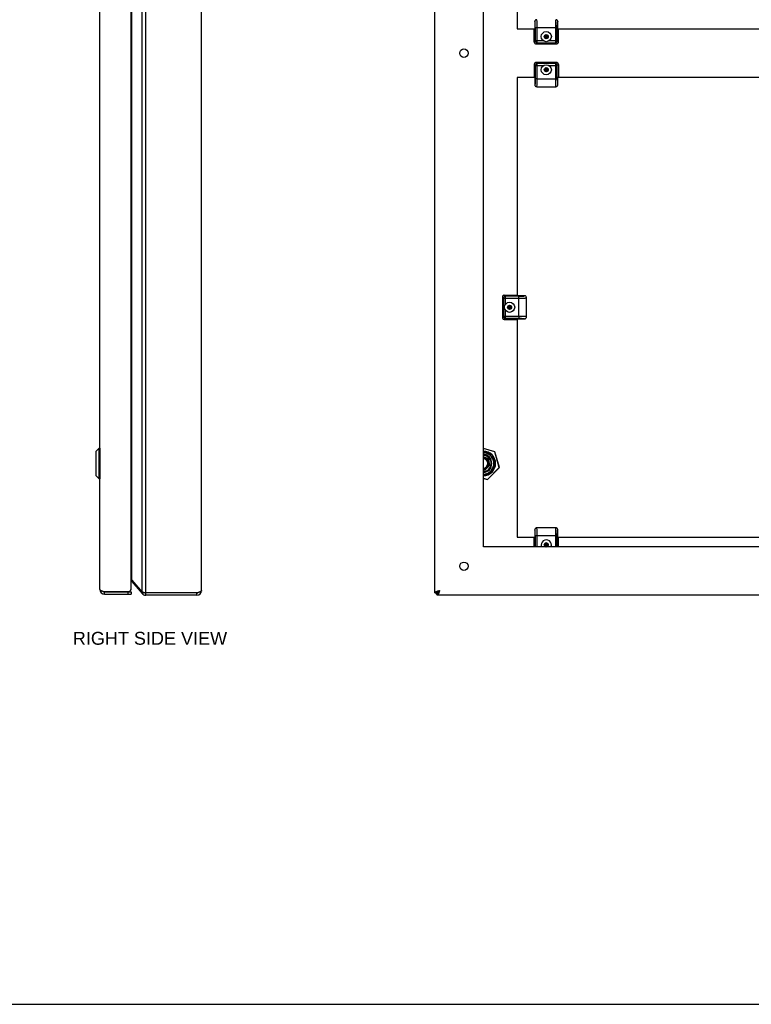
# Model space of a CAD drawing. Header units: inches. Extents: x 0 to 75.6, y 0 to 48.9.
# Tile 10 of 15: x 37.8 to 56.7, y 0 to 25.4. Entities that reach past the tile are written whole.
import ezdxf

# ---------------------------------------------------------------- set-up
doc = ezdxf.new("R2010")
doc.units = ezdxf.units.IN
doc.header["$LTSCALE"] = 4.155556
doc.header["$MEASUREMENT"] = 0
doc.layers.get('0').update_dxf_attribs({"linetype": 'CONTINUOUS'})
for name, color, linetype in [('02___PRT_ALL_AXES', 7, 'CONTINUOUS'), ('06___PRT_ALL_SURFS', 7, 'CONTINUOUS'), ('DIMENSIONS', 7, 'CONTINUOUS')]:
    doc.layers.add(name, color=color, linetype=linetype)
doc.styles.get("Standard").update_dxf_attribs({"font": 'arial.ttf'})

msp = doc.modelspace()

# ---------------------------------------------------------------- linework, layer by layer
at = {"color": 3, "linetype": 'Continuous'}
for p, q in [((39.8488, 10.7131), (39.8488, 38.4131)), ((40.9384, 10.6446), (40.9384, 38.4817)), ((41.0303, 10.6231), (41.0303, 38.5031)), ((42.4744, 10.6831), (42.4744, 38.4431)), ((48.4984, 10.6231), (48.4984, 38.5031)), ((40.6588, 10.7431), (40.6588, 38.3831)), ((40.6754, 10.9579), (40.6754, 38.1683)), ((50.6239, 30.8271), (50.6239, 25.1881)), ((50.6239, 25.1881), (51.0754, 25.1881)), ((51.6724, 25.1881), (59.5129, 25.1881)), ((50.6239, 23.9381), (50.6239, 18.2991)), ((51.0754, 23.9381), (50.6239, 23.9381)), ((59.5129, 23.9381), (51.6724, 23.9381)), ((50.6239, 17.7021), (50.6239, 12.0631)), ((50.6239, 12.0631), (51.0754, 12.0631)), ((51.6724, 12.0631), (59.5129, 12.0631)), ((40.6754, 10.9579), (40.9384, 10.6446)), ((40.6754, 10.9193), (40.9384, 10.606)), ((39.9532, 10.6581), (40.5984, 10.6581)), ((39.9688, 10.5931), (40.6588, 10.5931)), ((41.0154, 10.6262), (41.0068, 10.628)), ((41.0303, 10.6231), (41.0154, 10.6262)), ((42.3544, 10.6231), (41.0303, 10.6231)), ((42.3544, 10.5631), (41.0303, 10.5631)), ((48.5584, 10.5931), (48.5289, 10.5931)), ((70.4384, 10.5631), (48.5584, 10.5631))]:
    msp.add_line(p, q, dxfattribs=at)
at = {"color": 7, "linetype": 'Continuous'}
for p, q in [((51.0714, 25.1881), (51.0651, 25.1818)), ((51.0754, 25.3769), (51.0754, 25.1921)), ((51.0903, 25.2281), (51.0903, 24.8817)), ((51.0903, 25.2281), (51.6078, 25.2281)), ((51.127, 25.4281), (51.127, 25.4281)), ((51.1401, 24.8319), (51.1401, 25.2281)), ((51.6078, 25.2281), (51.6078, 24.8319)), ((51.6078, 25.2281), (51.6416, 25.2281)), ((51.6209, 25.4281), (51.6209, 25.4281)), ((51.6416, 25.2281), (51.6576, 25.2281)), ((51.6576, 25.2322), (51.6577, 25.238)), ((51.6576, 24.8817), (51.6576, 25.2322)), ((51.6577, 25.2475), (51.6578, 25.2526)), ((51.6577, 25.2426), (51.6577, 25.2475)), ((51.6577, 25.238), (51.6577, 25.2426)), ((51.6578, 25.2526), (51.6579, 25.2579)), ((51.6579, 25.2579), (51.658, 25.2644)), ((51.658, 25.2644), (51.6581, 25.2687)), ((51.6581, 25.2687), (51.6583, 25.2744)), ((51.6583, 25.2744), (51.6584, 25.2792)), ((51.6584, 25.2792), (51.6586, 25.2845)), ((51.6586, 25.2845), (51.6588, 25.2889)), ((51.6592, 25.3002), (51.6595, 25.3053)), ((51.6592, 25.3002), (51.6592, 25.3002)), ((51.6595, 25.3053), (51.6597, 25.3092)), ((51.6597, 25.3092), (51.6599, 25.3132)), ((51.6599, 25.3132), (51.6602, 25.3166)), ((51.6602, 25.3166), (51.6604, 25.3199)), ((51.6604, 25.3199), (51.6606, 25.3237)), ((51.6606, 25.3237), (51.6609, 25.3273)), ((51.6609, 25.3273), (51.6612, 25.3308)), ((51.6612, 25.3308), (51.6615, 25.3343)), ((51.6615, 25.3343), (51.6618, 25.3376)), ((51.6618, 25.3376), (51.662, 25.3397)), ((51.6724, 25.1921), (51.6724, 25.3769)), ((51.6828, 25.1818), (51.6764, 25.1881)), ((51.0614, 24.8529), (51.0614, 25.136)), ((51.3739, 25.039), (51.332, 25.0148)), ((51.332, 25.0148), (51.332, 24.9664)), ((51.332, 24.9664), (51.4159, 25.0148)), ((51.332, 25.0148), (51.4159, 24.9664)), ((51.332, 24.9664), (51.3739, 24.9422)), ((51.3739, 25.0363), (51.3344, 25.0135)), ((51.3344, 25.0135), (51.3344, 24.9678)), ((51.3344, 24.9678), (51.3739, 24.945)), ((51.3739, 24.9422), (51.3739, 25.039)), ((51.4159, 25.0148), (51.3739, 25.039)), ((51.4135, 25.0135), (51.3739, 25.0363)), ((51.3739, 24.945), (51.4135, 24.9678)), ((51.3739, 24.9422), (51.4159, 24.9664)), ((51.4135, 24.9678), (51.4135, 25.0135)), ((51.4159, 24.9664), (51.4159, 25.0148)), ((51.6864, 24.8529), (51.6864, 25.136)), ((51.0614, 24.8529), (51.0903, 24.8817)), ((51.3011, 24.8817), (51.0903, 24.8817)), ((51.1401, 24.8319), (51.1113, 24.8031)), ((51.1113, 24.8031), (51.6366, 24.8031)), ((51.1401, 24.8319), (51.6078, 24.8319)), ((51.6576, 24.8817), (51.4468, 24.8817)), ((51.6366, 24.8031), (51.6078, 24.8319)), ((51.6576, 24.8817), (51.6864, 24.8529)), ((51.0614, 24.2733), (51.0614, 23.9903)), ((51.0903, 24.2445), (51.0614, 24.2733)), ((51.0903, 24.2445), (51.0903, 23.8941)), ((51.0903, 24.2445), (51.3011, 24.2445)), ((51.1113, 24.3231), (51.1401, 24.2943)), ((51.6366, 24.3231), (51.1113, 24.3231)), ((51.1401, 23.8981), (51.1401, 24.2943)), ((51.6078, 24.2943), (51.1401, 24.2943)), ((51.3739, 24.184), (51.332, 24.1598)), ((51.332, 24.1598), (51.332, 24.1114)), ((51.332, 24.1114), (51.4159, 24.1598)), ((51.332, 24.1598), (51.4159, 24.1114)), ((51.3739, 24.1813), (51.3344, 24.1585)), ((51.3344, 24.1585), (51.3344, 24.1128)), ((51.3739, 24.0872), (51.3739, 24.184)), ((51.4159, 24.1598), (51.3739, 24.184)), ((51.4135, 24.1585), (51.3739, 24.1813)), ((51.4135, 24.1128), (51.4135, 24.1585)), ((51.4159, 24.1114), (51.4159, 24.1598)), ((51.4468, 24.2445), (51.6576, 24.2445)), ((51.6078, 24.2943), (51.6366, 24.3231)), ((51.6078, 24.2943), (51.6078, 23.8981)), ((51.6864, 24.2733), (51.6576, 24.2445)), ((51.6576, 23.8981), (51.6576, 24.2445)), ((51.6864, 24.2733), (51.6864, 23.9903)), ((51.0651, 23.9444), (51.0714, 23.9381)), ((51.0754, 23.9341), (51.0754, 23.7494)), ((51.332, 24.1114), (51.3739, 24.0872)), ((51.3344, 24.1128), (51.3739, 24.09)), ((51.3739, 24.09), (51.4135, 24.1128)), ((51.3739, 24.0872), (51.4159, 24.1114)), ((51.6724, 23.7494), (51.6724, 23.9341)), ((51.6764, 23.9381), (51.6828, 23.9444)), ((51.0861, 23.7886), (51.0859, 23.7866)), ((51.0864, 23.792), (51.0861, 23.7886)), ((51.0867, 23.7954), (51.0864, 23.792)), ((51.087, 23.7989), (51.0867, 23.7954)), ((51.0873, 23.8026), (51.087, 23.7989)), ((51.0875, 23.8063), (51.0873, 23.8026)), ((51.0877, 23.8096), (51.0875, 23.8063)), ((51.0879, 23.813), (51.0877, 23.8096)), ((51.0882, 23.8171), (51.0879, 23.813)), ((51.0884, 23.8209), (51.0882, 23.8171)), ((51.0886, 23.826), (51.0884, 23.8209)), ((51.0887, 23.8262), (51.0887, 23.8262)), ((51.0893, 23.8417), (51.0891, 23.8373)), ((51.0895, 23.847), (51.0893, 23.8417)), ((51.0896, 23.8519), (51.0895, 23.847)), ((51.0898, 23.8576), (51.0896, 23.8519)), ((51.0899, 23.8619), (51.0898, 23.8576)), ((51.09, 23.8684), (51.0899, 23.8619)), ((51.0901, 23.8736), (51.09, 23.8684)), ((51.0902, 23.8836), (51.0901, 23.8788)), ((51.0901, 23.8788), (51.0901, 23.8736)), ((51.0903, 23.8941), (51.0902, 23.8883)), ((51.0902, 23.8883), (51.0902, 23.8836)), ((51.1063, 23.8981), (51.0903, 23.8981)), ((51.1401, 23.8981), (51.1063, 23.8981)), ((51.1269, 23.6981), (51.6209, 23.6981)), ((51.1269, 23.6981), (51.127, 23.6981)), ((51.1401, 23.8981), (51.6576, 23.8981)), ((51.6209, 23.6981), (51.6209, 23.6981)), ((50.2888, 18.3131), (50.3176, 18.2843)), ((50.2888, 18.3131), (50.5718, 18.3131)), ((50.6239, 18.3031), (50.6176, 18.3094)), ((50.2678, 18.2345), (50.2389, 18.2633)), ((50.2389, 18.2633), (50.2389, 17.7379)), ((50.2678, 18.2345), (50.2678, 17.7667)), ((50.2678, 18.2345), (50.6639, 18.2345)), ((50.3176, 18.0735), (50.3176, 18.2843)), ((50.6639, 18.2843), (50.3176, 18.2843)), ((50.8127, 18.2991), (50.6279, 18.2991)), ((50.6639, 17.7667), (50.6639, 18.2843)), ((50.8639, 17.7536), (50.8639, 18.2476)), ((50.8639, 18.2475), (50.8639, 18.2476)), ((50.3176, 17.7169), (50.3176, 17.9278)), ((50.4264, 18.049), (50.3845, 18.0248)), ((50.3845, 18.0248), (50.4684, 17.9764)), ((50.3845, 18.0248), (50.3845, 17.9764)), ((50.3845, 17.9764), (50.4684, 18.0248)), ((50.3845, 17.9764), (50.4264, 17.9522)), ((50.4264, 18.0463), (50.3869, 18.0235)), ((50.3869, 18.0235), (50.3869, 17.9778)), ((50.3869, 17.9778), (50.4264, 17.955)), ((50.4684, 18.0248), (50.4264, 18.049)), ((50.4264, 17.9522), (50.4264, 18.049)), ((50.466, 18.0235), (50.4264, 18.0463)), ((50.4264, 17.955), (50.466, 17.9778)), ((50.4264, 17.9522), (50.4684, 17.9764)), ((50.466, 17.9778), (50.466, 18.0235)), ((50.4684, 17.9764), (50.4684, 18.0248)), ((50.2389, 17.7379), (50.2678, 17.7667)), ((50.6639, 17.7667), (50.2678, 17.7667)), ((50.3176, 17.7169), (50.2888, 17.6881)), ((50.2888, 17.6881), (50.5718, 17.6881)), ((50.3176, 17.7169), (50.668, 17.7169)), ((50.6176, 17.6918), (50.6239, 17.6981)), ((50.6279, 17.7021), (50.8127, 17.7021)), ((50.6639, 17.7667), (50.6639, 17.733)), ((50.6639, 17.733), (50.6639, 17.7169)), ((50.668, 17.7169), (50.6738, 17.7169)), ((50.6738, 17.7169), (50.6784, 17.7169)), ((50.6784, 17.7169), (50.6833, 17.7168)), ((50.6833, 17.7168), (50.6884, 17.7168)), ((50.6884, 17.7168), (50.692, 17.7167)), ((50.692, 17.7167), (50.6979, 17.7166)), ((50.6979, 17.7166), (50.7024, 17.7165)), ((50.7024, 17.7165), (50.7065, 17.7164)), ((50.7065, 17.7164), (50.7119, 17.7162)), ((50.7119, 17.7162), (50.7165, 17.7161)), ((50.7165, 17.7161), (50.7215, 17.7159)), ((50.7215, 17.7159), (50.7258, 17.7158)), ((50.736, 17.7153), (50.7361, 17.7153)), ((50.7361, 17.7153), (50.7412, 17.7151)), ((50.7412, 17.7151), (50.745, 17.7149)), ((50.745, 17.7149), (50.749, 17.7146)), ((50.749, 17.7146), (50.7524, 17.7144)), ((50.7524, 17.7144), (50.7558, 17.7142)), ((50.7558, 17.7142), (50.7595, 17.7139)), ((50.7595, 17.7139), (50.7631, 17.7137)), ((50.7631, 17.7137), (50.7667, 17.7134)), ((50.7667, 17.7134), (50.7701, 17.7131)), ((50.7701, 17.7131), (50.7734, 17.7128)), ((50.7734, 17.7128), (50.7755, 17.7126)), ((50.8639, 17.7536), (50.8639, 17.7536)), ((39.7418, 14.274), (39.7418, 13.6622)), ((39.827, 14.3622), (39.7439, 14.2791)), ((39.7439, 14.2791), (39.7439, 13.6572)), ((39.8458, 14.3622), (39.827, 14.3622)), ((39.827, 13.5741), (39.827, 14.3622)), ((39.8458, 14.3622), (39.8458, 13.5741)), ((50.0453, 14.2683), (49.7484, 14.3538)), ((50.0445, 14.2657), (49.7484, 14.3509)), ((50.0467, 14.0644), (49.8432, 14.2679)), ((49.8475, 14.2526), (50.0314, 14.0687)), ((50.0445, 14.2657), (50.0453, 14.2683)), ((50.0445, 14.2657), (50.0472, 14.2665)), ((50.1609, 13.8613), (50.0445, 14.2657)), ((50.1635, 13.862), (50.0472, 14.2665)), ((49.8782, 14.0994), (49.7484, 14.1291)), ((49.8699, 14.091), (49.7484, 14.1189)), ((49.8475, 14.1735), (49.8475, 14.2231)), ((49.8699, 14.091), (49.8782, 14.0994)), ((49.9074, 13.9271), (49.8699, 14.091)), ((49.9184, 13.9239), (49.8782, 14.0994)), ((49.7484, 13.8167), (49.788, 13.8076)), ((49.7484, 13.8064), (49.7911, 13.7966)), ((49.788, 13.8076), (49.8285, 13.8481)), ((49.788, 13.8076), (49.7911, 13.7966)), ((49.7911, 13.7966), (49.9184, 13.9239)), ((49.8285, 13.8481), (49.8262, 13.8514)), ((49.8432, 13.6684), (50.0467, 13.8719)), ((50.0314, 13.8675), (49.8475, 13.6836)), ((49.8538, 13.5542), (50.1609, 13.8613)), ((49.8557, 13.5522), (50.1628, 13.8593)), ((49.867, 13.8866), (49.8636, 13.8889)), ((49.867, 13.8866), (49.9074, 13.9271)), ((49.9074, 13.9271), (49.9184, 13.9239)), ((49.9669, 13.9683), (49.9669, 13.9679)), ((50.1609, 13.8613), (50.1635, 13.862)), ((50.1609, 13.8613), (50.1628, 13.8593)), ((39.827, 13.5741), (39.7439, 13.6572)), ((39.8458, 13.5741), (39.827, 13.5741)), ((49.7484, 13.5845), (49.8538, 13.5542)), ((49.7484, 13.5817), (49.8531, 13.5516)), ((49.8538, 13.5542), (49.8531, 13.5516)), ((49.8538, 13.5542), (49.8557, 13.5522)), ((51.0754, 12.2519), (51.0754, 12.0671)), ((51.6209, 12.3031), (51.1269, 12.3031)), ((51.127, 12.3031), (51.127, 12.3031)), ((51.6209, 12.3031), (51.6209, 12.3031)), ((51.6611, 12.2047), (51.6614, 12.2081)), ((51.6614, 12.2081), (51.6617, 12.2115)), ((51.6617, 12.2115), (51.662, 12.2147)), ((51.6724, 12.0671), (51.6724, 12.2519)), ((51.0614, 11.8131), (51.0614, 12.011)), ((51.0714, 12.0631), (51.0651, 12.0568)), ((51.0903, 12.1031), (51.6078, 12.1031)), ((51.0903, 12.1031), (51.0903, 11.8131)), ((51.1401, 11.8131), (51.1401, 12.1031)), ((51.6078, 12.1031), (51.6416, 12.1031)), ((51.6078, 12.1031), (51.6078, 11.8131)), ((51.6416, 12.1031), (51.6576, 12.1031)), ((51.6576, 12.1072), (51.6577, 12.113)), ((51.6576, 11.8131), (51.6576, 12.1072)), ((51.6577, 12.1225), (51.6578, 12.1276)), ((51.6577, 12.1176), (51.6577, 12.1225)), ((51.6577, 12.113), (51.6577, 12.1176)), ((51.6578, 12.1276), (51.6579, 12.1329)), ((51.6579, 12.1329), (51.658, 12.1394)), ((51.658, 12.1394), (51.6581, 12.1437)), ((51.6581, 12.1437), (51.6583, 12.1494)), ((51.6583, 12.1494), (51.6584, 12.1542)), ((51.6584, 12.1542), (51.6586, 12.1595)), ((51.6586, 12.1595), (51.6588, 12.1639)), ((51.6592, 12.1752), (51.6595, 12.1803)), ((51.6592, 12.1751), (51.6592, 12.1751)), ((51.6592, 12.1751), (51.6592, 12.1751)), ((51.6595, 12.1803), (51.6597, 12.1842)), ((51.6597, 12.1842), (51.6599, 12.1882)), ((51.6599, 12.1882), (51.6602, 12.1916)), ((51.6602, 12.1916), (51.6604, 12.1949)), ((51.6604, 12.1949), (51.6606, 12.1987)), ((51.6606, 12.1987), (51.6608, 12.2011)), ((51.6608, 12.2011), (51.6611, 12.2047)), ((51.6828, 12.0568), (51.6764, 12.0631)), ((51.6864, 11.8131), (51.6864, 12.011)), ((51.3739, 11.914), (51.332, 11.8898)), ((51.332, 11.8898), (51.4159, 11.8414)), ((51.332, 11.8898), (51.332, 11.8414)), ((51.332, 11.8414), (51.4159, 11.8898)), ((51.332, 11.8414), (51.3739, 11.8172)), ((51.3739, 11.9113), (51.3344, 11.8885)), ((51.3344, 11.8885), (51.3344, 11.8428)), ((51.3344, 11.8428), (51.3739, 11.82)), ((51.4159, 11.8898), (51.3739, 11.914)), ((51.3739, 11.8172), (51.3739, 11.914)), ((51.4135, 11.8885), (51.3739, 11.9113)), ((51.3739, 11.82), (51.4135, 11.8428)), ((51.3739, 11.8172), (51.4159, 11.8414)), ((51.4135, 11.8428), (51.4135, 11.8885)), ((51.4159, 11.8414), (51.4159, 11.8898)), ((40.6754, 10.9193), (40.6944, 10.9353)), ((48.6184, 10.6831), (48.5798, 10.6446)), ((39.9688, 10.6531), (40.6588, 10.6531)), ((39.9688, 10.5931), (39.9688, 10.6531)), ((40.5688, 10.6531), (40.5688, 10.5931)), ((40.6588, 10.6531), (40.6588, 10.5931)), ((40.9384, 10.606), (40.9733, 10.6353)), ((41.0303, 10.5631), (41.0303, 10.6231)), ((42.3544, 10.5631), (42.3544, 10.6231)), ((48.4984, 10.6231), (48.5584, 10.6231)), ((48.5289, 10.6231), (48.5289, 10.5931)), ((48.5584, 10.5631), (48.5584, 10.6231)), ((48.5798, 10.6446), (48.5798, 10.6564)), ((48.5917, 10.6446), (48.5798, 10.6446)), ((0, 0), (75.5556, 0))]:
    msp.add_line(p, q, dxfattribs=at)
for points in [[(51.0625, 25.167), (51.0629, 25.171), (51.0633, 25.1744), (51.0637, 25.1772), (51.0641, 25.1794), (51.0646, 25.1809), (51.0651, 25.1818)], [(51.0871, 25.4091), (51.0852, 25.4067), (51.081, 25.3998), (51.078, 25.3924), (51.0761, 25.3848), (51.0754, 25.3769)], [(51.0903, 25.2281), (51.0899, 25.2608), (51.0891, 25.2904), (51.0877, 25.3176), (51.0858, 25.3407), (51.0836, 25.3589), (51.081, 25.3714), (51.0783, 25.3773), (51.0754, 25.3769)], [(51.127, 25.4281), (51.1129, 25.4261), (51.1001, 25.4204), (51.0898, 25.4121), (51.0871, 25.4091)], [(51.1362, 25.3695), (51.1348, 25.3882), (51.1332, 25.4037), (51.1315, 25.4157), (51.1297, 25.4238), (51.1278, 25.4277), (51.127, 25.4281)], [(51.1401, 25.2281), (51.14, 25.2542), (51.1396, 25.2799), (51.1391, 25.3047), (51.1383, 25.3282), (51.1374, 25.3499), (51.1362, 25.3695)], [(51.6117, 25.3695), (51.6105, 25.35), (51.6096, 25.3286), (51.6089, 25.3059), (51.6083, 25.2816), (51.608, 25.2555), (51.6079, 25.2281)], [(51.6209, 25.4281), (51.6201, 25.4278), (51.6183, 25.4241), (51.6165, 25.4163), (51.6148, 25.4044), (51.6132, 25.3887), (51.6117, 25.3695)], [(51.6606, 25.4094), (51.658, 25.4123), (51.6477, 25.4205), (51.6349, 25.4261), (51.621, 25.4281)], [(51.6588, 25.2889), (51.6591, 25.2971), (51.6592, 25.2984), (51.6592, 25.3002)], [(51.6724, 25.3769), (51.6718, 25.3848), (51.67, 25.3924), (51.6669, 25.3998), (51.6628, 25.4066), (51.6606, 25.4094)], [(51.662, 25.3397), (51.6623, 25.3425), (51.6625, 25.3444), (51.6627, 25.3462), (51.6629, 25.348), (51.6631, 25.3498), (51.6633, 25.3515), (51.6635, 25.3532), (51.6637, 25.3549), (51.664, 25.3565), (51.6642, 25.3581), (51.6645, 25.3597), (51.6647, 25.3612), (51.665, 25.3627), (51.6652, 25.3642), (51.6655, 25.3656), (51.6658, 25.3669), (51.666, 25.3682), (51.6663, 25.3694), (51.6667, 25.3706), (51.6669, 25.3716), (51.6671, 25.3722)], [(51.6671, 25.3722), (51.6673, 25.3729), (51.6675, 25.3733), (51.6676, 25.3737), (51.6677, 25.3741), (51.6679, 25.3745), (51.668, 25.3748), (51.6681, 25.3751), (51.6683, 25.3754), (51.6684, 25.3757), (51.6686, 25.376), (51.6687, 25.3763), (51.6688, 25.3765), (51.669, 25.3767), (51.6691, 25.3769), (51.6692, 25.3771), (51.6694, 25.3773), (51.6695, 25.3775), (51.6697, 25.3776), (51.6697, 25.3777), (51.6698, 25.3778)], [(51.6698, 25.3778), (51.6699, 25.3778), (51.67, 25.3778), (51.67, 25.3779), (51.6701, 25.3779), (51.6702, 25.378), (51.6702, 25.378), (51.6703, 25.378), (51.6704, 25.3781), (51.6704, 25.3781), (51.6705, 25.3781), (51.6706, 25.3781), (51.6707, 25.3781), (51.6707, 25.3781), (51.6708, 25.3781), (51.6709, 25.3781), (51.671, 25.3781), (51.6711, 25.3781), (51.6711, 25.3781), (51.6712, 25.378), (51.6713, 25.378), (51.6713, 25.378), (51.6713, 25.378), (51.6713, 25.378)], [(51.6713, 25.378), (51.6713, 25.378), (51.6714, 25.378), (51.6714, 25.378), (51.6714, 25.3779), (51.6715, 25.3779), (51.6718, 25.3777), (51.6721, 25.3773), (51.6724, 25.3769)], [(51.0614, 25.136), (51.0615, 25.1417), (51.0616, 25.1472), (51.0617, 25.1526), (51.0619, 25.1578), (51.0622, 25.1626), (51.0625, 25.167)], [(51.0614, 24.8529), (51.0619, 24.8464), (51.0631, 24.84), (51.0652, 24.8338), (51.0681, 24.828), (51.0717, 24.8226), (51.0761, 24.8177)], [(51.0761, 24.8177), (51.081, 24.8134), (51.0863, 24.8098), (51.0921, 24.8069), (51.0983, 24.8048), (51.1047, 24.8036), (51.1113, 24.8031)], [(51.0903, 24.8817), (51.0907, 24.8753), (51.092, 24.8689), (51.0942, 24.8628), (51.0971, 24.857), (51.1007, 24.8515), (51.105, 24.8467)], [(51.105, 24.8467), (51.1099, 24.8424), (51.1153, 24.8387), (51.1211, 24.8358), (51.1272, 24.8337), (51.1336, 24.8324), (51.1401, 24.8319)], [(51.6078, 24.8319), (51.6143, 24.8324), (51.6206, 24.8337), (51.6268, 24.8358), (51.6326, 24.8387), (51.638, 24.8424), (51.6429, 24.8467)], [(51.6366, 24.8031), (51.6432, 24.8036), (51.6496, 24.8048), (51.6557, 24.8069), (51.6616, 24.8098), (51.6669, 24.8134), (51.6718, 24.8177)], [(51.6429, 24.8467), (51.6472, 24.8515), (51.6508, 24.857), (51.6537, 24.8628), (51.6559, 24.8689), (51.6572, 24.8753), (51.6576, 24.8817)], [(51.6718, 24.8177), (51.6762, 24.8226), (51.6798, 24.828), (51.6827, 24.8338), (51.6847, 24.84), (51.686, 24.8464), (51.6864, 24.8529)], [(51.0761, 24.3085), (51.0717, 24.3036), (51.0681, 24.2983), (51.0652, 24.2924), (51.0631, 24.2862), (51.0619, 24.2799), (51.0614, 24.2733)], [(51.1113, 24.3231), (51.1047, 24.3227), (51.0983, 24.3214), (51.0921, 24.3193), (51.0863, 24.3165), (51.081, 24.3129), (51.0761, 24.3085)], [(51.105, 24.2796), (51.1007, 24.2747), (51.0971, 24.2693), (51.0942, 24.2635), (51.092, 24.2573), (51.0907, 24.251), (51.0903, 24.2445)], [(51.1401, 24.2943), (51.1336, 24.2938), (51.1272, 24.2925), (51.1211, 24.2904), (51.1153, 24.2875), (51.1099, 24.2839), (51.105, 24.2796)], [(51.6429, 24.2796), (51.638, 24.2839), (51.6326, 24.2875), (51.6268, 24.2904), (51.6206, 24.2925), (51.6143, 24.2938), (51.6078, 24.2943)], [(51.6718, 24.3085), (51.6669, 24.3129), (51.6616, 24.3165), (51.6557, 24.3193), (51.6496, 24.3214), (51.6432, 24.3227), (51.6366, 24.3231)], [(51.6576, 24.2445), (51.6572, 24.251), (51.6559, 24.2573), (51.6537, 24.2635), (51.6508, 24.2693), (51.6472, 24.2747), (51.6429, 24.2796)], [(51.6864, 24.2733), (51.686, 24.2799), (51.6847, 24.2862), (51.6827, 24.2924), (51.6798, 24.2983), (51.6762, 24.3036), (51.6718, 24.3085)], [(51.6854, 23.9592), (51.685, 23.9552), (51.6846, 23.9518), (51.6842, 23.949), (51.6837, 23.9468), (51.6833, 23.9453), (51.6828, 23.9444)], [(51.6864, 23.9903), (51.6864, 23.9846), (51.6863, 23.979), (51.6862, 23.9736), (51.686, 23.9684), (51.6857, 23.9637), (51.6854, 23.9592)], [(51.0754, 23.7494), (51.0761, 23.7415), (51.0779, 23.7339), (51.081, 23.7265), (51.0851, 23.7196), (51.0873, 23.7168)], [(51.0765, 23.7483), (51.0765, 23.7483), (51.0765, 23.7483), (51.0765, 23.7483), (51.0765, 23.7483), (51.0763, 23.7484), (51.0761, 23.7486), (51.0758, 23.7489), (51.0754, 23.7494)], [(51.0781, 23.7485), (51.078, 23.7484), (51.0779, 23.7484), (51.0779, 23.7484), (51.0778, 23.7483), (51.0777, 23.7483), (51.0777, 23.7482), (51.0776, 23.7482), (51.0775, 23.7482), (51.0775, 23.7482), (51.0774, 23.7481), (51.0773, 23.7481), (51.0772, 23.7481), (51.0772, 23.7481), (51.0771, 23.7481), (51.077, 23.7481), (51.0769, 23.7481), (51.0768, 23.7482), (51.0767, 23.7482), (51.0767, 23.7482), (51.0766, 23.7482), (51.0766, 23.7483), (51.0766, 23.7483), (51.0766, 23.7483)], [(51.0808, 23.7541), (51.0806, 23.7533), (51.0804, 23.7529), (51.0803, 23.7525), (51.0802, 23.7521), (51.08, 23.7518), (51.0799, 23.7514), (51.0797, 23.7511), (51.0796, 23.7508), (51.0795, 23.7505), (51.0793, 23.7502), (51.0792, 23.75), (51.0791, 23.7497), (51.0789, 23.7495), (51.0788, 23.7493), (51.0786, 23.7491), (51.0785, 23.7489), (51.0784, 23.7488), (51.0782, 23.7486), (51.0782, 23.7486), (51.0781, 23.7485)], [(51.0859, 23.7866), (51.0856, 23.7837), (51.0854, 23.7818), (51.0852, 23.78), (51.085, 23.7782), (51.0848, 23.7765), (51.0846, 23.7747), (51.0844, 23.773), (51.0842, 23.7714), (51.0839, 23.7697), (51.0837, 23.7681), (51.0834, 23.7665), (51.0832, 23.765), (51.0829, 23.7635), (51.0827, 23.7621), (51.0824, 23.7607), (51.0821, 23.7594), (51.0818, 23.7581), (51.0816, 23.7569), (51.0812, 23.7556), (51.081, 23.7546), (51.0808, 23.7541)], [(51.0873, 23.7168), (51.0899, 23.7139), (51.1002, 23.7057), (51.113, 23.7001), (51.1269, 23.6981)], [(51.0887, 23.8262), (51.0886, 23.826), (51.0886, 23.826)], [(51.0891, 23.8373), (51.0888, 23.8291), (51.0887, 23.8278), (51.0887, 23.8262)], [(51.127, 23.6981), (51.1278, 23.6985), (51.1296, 23.7021), (51.1314, 23.7099), (51.1331, 23.7219), (51.1347, 23.7375), (51.1362, 23.7567)], [(51.1362, 23.7567), (51.1373, 23.7762), (51.1383, 23.7976), (51.139, 23.8204), (51.1396, 23.8447), (51.1399, 23.8708), (51.14, 23.8981)], [(51.6078, 23.8981), (51.6079, 23.872), (51.6083, 23.8463), (51.6088, 23.8215), (51.6096, 23.798), (51.6105, 23.7763), (51.6117, 23.7567)], [(51.6117, 23.7567), (51.6131, 23.7381), (51.6147, 23.7226), (51.6164, 23.7105), (51.6182, 23.7024), (51.6201, 23.6986), (51.6209, 23.6981)], [(51.6209, 23.6981), (51.635, 23.7002), (51.6478, 23.7058), (51.6581, 23.7141), (51.6608, 23.7172)], [(51.6576, 23.8981), (51.658, 23.8655), (51.6588, 23.8358), (51.6602, 23.8087), (51.6621, 23.7855), (51.6643, 23.7674), (51.6669, 23.7548), (51.6696, 23.749), (51.6724, 23.7494)], [(51.6608, 23.7172), (51.6627, 23.7195), (51.6668, 23.7264), (51.6699, 23.7338), (51.6718, 23.7415), (51.6724, 23.7494)], [(50.2888, 18.3131), (50.2822, 18.3127), (50.2758, 18.3114), (50.2696, 18.3093), (50.2638, 18.3065), (50.2585, 18.3029), (50.2536, 18.2985)], [(50.5718, 18.3131), (50.5775, 18.3131), (50.583, 18.313), (50.5885, 18.3128), (50.5936, 18.3126), (50.5984, 18.3124), (50.6028, 18.3121)], [(50.6028, 18.3121), (50.6068, 18.3117), (50.6102, 18.3113), (50.613, 18.3109), (50.6152, 18.3104), (50.6168, 18.3099), (50.6176, 18.3094)], [(50.2536, 18.2985), (50.2492, 18.2936), (50.2456, 18.2883), (50.2427, 18.2824), (50.2406, 18.2762), (50.2394, 18.2699), (50.2389, 18.2633)], [(50.2825, 18.2696), (50.2782, 18.2647), (50.2746, 18.2593), (50.2717, 18.2535), (50.2695, 18.2473), (50.2682, 18.241), (50.2678, 18.2345)], [(50.3176, 18.2843), (50.3111, 18.2838), (50.3047, 18.2825), (50.2986, 18.2804), (50.2928, 18.2775), (50.2874, 18.2739), (50.2825, 18.2696)], [(50.6639, 18.2843), (50.6966, 18.2846), (50.7263, 18.2855), (50.7534, 18.2869), (50.7765, 18.2888), (50.7947, 18.291), (50.8072, 18.2935), (50.8131, 18.2962), (50.8127, 18.2991)], [(50.6639, 18.2345), (50.6901, 18.2346), (50.7157, 18.2349), (50.7406, 18.2355), (50.7641, 18.2363), (50.7858, 18.2372), (50.8054, 18.2383)], [(50.8054, 18.2383), (50.824, 18.2398), (50.8395, 18.2413), (50.8516, 18.2431), (50.8596, 18.2449), (50.8635, 18.2467), (50.8639, 18.2475)], [(50.8449, 18.2875), (50.8425, 18.2893), (50.8356, 18.2935), (50.8282, 18.2966), (50.8206, 18.2985), (50.8127, 18.2991)], [(50.8639, 18.2475), (50.8619, 18.2617), (50.8562, 18.2745), (50.8479, 18.2848), (50.8449, 18.2875)], [(50.2389, 17.7379), (50.2394, 17.7314), (50.2406, 17.725), (50.2427, 17.7188), (50.2456, 17.713), (50.2492, 17.7076), (50.2536, 17.7027)], [(50.2536, 17.7027), (50.2585, 17.6984), (50.2638, 17.6948), (50.2696, 17.6919), (50.2758, 17.6898), (50.2822, 17.6886), (50.2888, 17.6881)], [(50.2678, 17.7667), (50.2682, 17.7603), (50.2695, 17.7539), (50.2717, 17.7478), (50.2746, 17.742), (50.2782, 17.7365), (50.2825, 17.7317)], [(50.2825, 17.7317), (50.2874, 17.7274), (50.2928, 17.7237), (50.2986, 17.7208), (50.3047, 17.7187), (50.3111, 17.7174), (50.3176, 17.7169)], [(50.8054, 17.7629), (50.7859, 17.764), (50.7644, 17.765), (50.7417, 17.7657), (50.7174, 17.7662), (50.6913, 17.7666), (50.6639, 17.7667)], [(50.7258, 17.7158), (50.7342, 17.7154), (50.736, 17.7153)], [(50.7755, 17.7126), (50.7784, 17.7123), (50.7803, 17.7121), (50.7821, 17.7119), (50.7838, 17.7117), (50.7856, 17.7115), (50.7873, 17.7113), (50.789, 17.7111), (50.7907, 17.7108), (50.7923, 17.7106), (50.794, 17.7104), (50.7955, 17.7101), (50.7971, 17.7099), (50.7985, 17.7096), (50.8, 17.7093), (50.8014, 17.7091), (50.8027, 17.7088), (50.804, 17.7085), (50.8052, 17.7082), (50.8064, 17.7079), (50.8074, 17.7076), (50.808, 17.7075)], [(50.8639, 17.7536), (50.8636, 17.7544), (50.8599, 17.7562), (50.8521, 17.7581), (50.8402, 17.7598), (50.8245, 17.7614), (50.8054, 17.7629)], [(50.808, 17.7075), (50.8088, 17.7072), (50.8092, 17.7071), (50.8096, 17.707), (50.8099, 17.7068), (50.8103, 17.7067), (50.8106, 17.7066), (50.811, 17.7064), (50.8113, 17.7063), (50.8116, 17.7061), (50.8118, 17.706), (50.8121, 17.7059), (50.8123, 17.7057), (50.8126, 17.7056), (50.8128, 17.7055), (50.813, 17.7053), (50.8131, 17.7052), (50.8133, 17.705), (50.8134, 17.7049), (50.8135, 17.7048), (50.8136, 17.7047)], [(50.8127, 17.7021), (50.8206, 17.7028), (50.8282, 17.7046), (50.8356, 17.7077), (50.8424, 17.7118), (50.8452, 17.714)], [(50.8138, 17.7032), (50.8138, 17.7032), (50.8138, 17.7032), (50.8138, 17.7032), (50.8138, 17.7032), (50.8137, 17.703), (50.8135, 17.7028), (50.8132, 17.7025), (50.8127, 17.7021)], [(50.8136, 17.7047), (50.8136, 17.7047), (50.8137, 17.7046), (50.8137, 17.7045), (50.8138, 17.7045), (50.8138, 17.7044), (50.8138, 17.7043), (50.8139, 17.7043), (50.8139, 17.7042), (50.8139, 17.7041), (50.8139, 17.7041), (50.8139, 17.704), (50.8139, 17.7039), (50.8139, 17.7038), (50.8139, 17.7038), (50.8139, 17.7037), (50.8139, 17.7036), (50.8139, 17.7035), (50.8139, 17.7034), (50.8138, 17.7033), (50.8138, 17.7033), (50.8138, 17.7032), (50.8138, 17.7032), (50.8138, 17.7032)], [(50.8452, 17.714), (50.8481, 17.7166), (50.8564, 17.7269), (50.8619, 17.7396), (50.8639, 17.7536)], [(49.867, 13.8866), (49.8659, 13.8846), (49.8648, 13.8826), (49.8635, 13.8806), (49.8622, 13.8784), (49.8607, 13.8762), (49.8591, 13.8739), (49.8572, 13.8716), (49.8553, 13.8692), (49.8531, 13.8668), (49.8509, 13.8645), (49.8485, 13.8622), (49.8461, 13.86), (49.8437, 13.858), (49.8413, 13.8561), (49.8389, 13.8544), (49.8367, 13.8529), (49.8345, 13.8515), (49.8324, 13.8503), (49.8304, 13.8491), (49.8285, 13.8481)], [(51.0871, 12.2841), (51.0852, 12.2817), (51.081, 12.2748), (51.078, 12.2674), (51.0761, 12.2598), (51.0754, 12.2519)], [(51.0903, 12.1031), (51.0899, 12.1358), (51.0891, 12.1654), (51.0877, 12.1926), (51.0858, 12.2157), (51.0836, 12.2339), (51.081, 12.2464), (51.0783, 12.2523), (51.0754, 12.2519)], [(51.127, 12.3031), (51.1129, 12.3011), (51.1001, 12.2954), (51.0898, 12.2871), (51.0871, 12.2841)], [(51.1362, 12.2445), (51.1348, 12.2632), (51.1332, 12.2787), (51.1315, 12.2907), (51.1297, 12.2988), (51.1278, 12.3027), (51.127, 12.3031)], [(51.1401, 12.1031), (51.14, 12.1292), (51.1396, 12.1549), (51.1391, 12.1797), (51.1383, 12.2032), (51.1374, 12.2249), (51.1362, 12.2445)], [(51.6117, 12.2445), (51.6105, 12.225), (51.6096, 12.2036), (51.6089, 12.1809), (51.6083, 12.1566), (51.608, 12.1305), (51.6079, 12.1031)], [(51.6209, 12.3031), (51.6201, 12.3028), (51.6183, 12.2991), (51.6165, 12.2913), (51.6148, 12.2794), (51.6132, 12.2637), (51.6117, 12.2445)], [(51.6606, 12.2844), (51.658, 12.2873), (51.6477, 12.2955), (51.6349, 12.3011), (51.621, 12.3031)], [(51.6724, 12.2519), (51.6718, 12.2598), (51.67, 12.2674), (51.6669, 12.2748), (51.6628, 12.2816), (51.6606, 12.2844)], [(51.662, 12.2147), (51.6623, 12.2175), (51.6625, 12.2194), (51.6627, 12.2212), (51.6629, 12.223), (51.6631, 12.2248), (51.6633, 12.2265), (51.6635, 12.2282), (51.6637, 12.2299), (51.664, 12.2315), (51.6642, 12.2331), (51.6645, 12.2347), (51.6647, 12.2362), (51.665, 12.2377), (51.6652, 12.2392), (51.6655, 12.2406), (51.6658, 12.2419), (51.666, 12.2432), (51.6663, 12.2444), (51.6667, 12.2456), (51.6669, 12.2466), (51.6671, 12.2472)], [(51.6671, 12.2472), (51.6673, 12.2479), (51.6675, 12.2483), (51.6676, 12.2487), (51.6677, 12.2491), (51.6679, 12.2495), (51.668, 12.2498), (51.6681, 12.2501), (51.6683, 12.2504), (51.6684, 12.2507), (51.6686, 12.251), (51.6687, 12.2513), (51.6688, 12.2515), (51.669, 12.2517), (51.6691, 12.2519), (51.6692, 12.2521), (51.6694, 12.2523), (51.6695, 12.2525), (51.6697, 12.2526), (51.6697, 12.2527), (51.6698, 12.2528)], [(51.6698, 12.2528), (51.6699, 12.2528), (51.67, 12.2528), (51.67, 12.2529), (51.6701, 12.2529), (51.6702, 12.253), (51.6702, 12.253), (51.6703, 12.253), (51.6704, 12.2531), (51.6704, 12.2531), (51.6705, 12.2531), (51.6706, 12.2531), (51.6707, 12.2531), (51.6707, 12.2531), (51.6708, 12.2531), (51.6709, 12.2531), (51.671, 12.2531), (51.6711, 12.2531), (51.6711, 12.2531), (51.6712, 12.253), (51.6713, 12.253), (51.6713, 12.253), (51.6713, 12.253), (51.6713, 12.253)], [(51.6713, 12.253), (51.6713, 12.253), (51.6714, 12.253), (51.6714, 12.253), (51.6714, 12.2529), (51.6715, 12.2529), (51.6718, 12.2527), (51.6721, 12.2523), (51.6724, 12.2519)], [(51.0614, 12.011), (51.0615, 12.0167), (51.0616, 12.0222), (51.0617, 12.0276), (51.0619, 12.0328), (51.0622, 12.0376), (51.0625, 12.042)], [(51.0625, 12.042), (51.0629, 12.046), (51.0633, 12.0494), (51.0637, 12.0522), (51.0641, 12.0544), (51.0646, 12.0559), (51.0651, 12.0568)], [(51.6588, 12.1639), (51.6591, 12.1721), (51.6592, 12.1734), (51.6592, 12.1751)], [(51.6592, 12.1751), (51.6592, 12.1752), (51.6592, 12.1752)], [(48.6184, 10.6831), (48.6154, 10.6784), (48.6124, 10.6738), (48.6094, 10.6691), (48.6064, 10.6646), (48.6034, 10.6601), (48.6004, 10.6559), (48.5974, 10.6518), (48.5944, 10.6479), (48.5914, 10.6442), (48.5884, 10.6407), (48.5854, 10.6375), (48.5824, 10.6346), (48.5794, 10.632), (48.5764, 10.6297), (48.5734, 10.6277), (48.5704, 10.6261), (48.5674, 10.6248), (48.5644, 10.6239), (48.5614, 10.6233), (48.5584, 10.6231)], [(48.6184, 10.6831), (48.6137, 10.6801), (48.609, 10.6771), (48.6044, 10.6741), (48.5999, 10.6711), (48.5954, 10.6681), (48.5911, 10.6651), (48.5871, 10.6621), (48.5832, 10.6591), (48.5794, 10.6561), (48.576, 10.6531), (48.5728, 10.6501), (48.5698, 10.6471), (48.5672, 10.6441), (48.5649, 10.6411), (48.563, 10.6381), (48.5613, 10.6351), (48.5601, 10.6321), (48.5591, 10.6291), (48.5586, 10.6261), (48.5584, 10.6231)], [(48.5584, 10.6231), (48.5602, 10.6233), (48.562, 10.6238), (48.5638, 10.6245), (48.5655, 10.6256), (48.5673, 10.627), (48.5691, 10.6287), (48.5709, 10.6307), (48.5727, 10.633), (48.5745, 10.6355), (48.5763, 10.6383), (48.578, 10.6413), (48.5798, 10.6446)], [(48.5584, 10.6231), (48.5586, 10.6249), (48.559, 10.6267), (48.5598, 10.6285), (48.5609, 10.6303), (48.5623, 10.6321), (48.564, 10.6338), (48.566, 10.6356), (48.5683, 10.6374), (48.5708, 10.6392), (48.5736, 10.641), (48.5766, 10.6428), (48.5798, 10.6446)]]:
    msp.add_lwpolyline(points, dxfattribs=at)
at = {"color": 3, "linetype": 'Continuous'}
for points in [[(40.6588, 10.9757), (40.6595, 10.9751), (40.6639, 10.9708), (40.668, 10.9665), (40.6719, 10.9622), (40.6754, 10.9579)], [(39.8488, 10.7131), (39.849, 10.7108), (39.8497, 10.7085), (39.8508, 10.7062), (39.8523, 10.704), (39.8542, 10.7017), (39.8565, 10.6994), (39.8592, 10.6971), (39.8624, 10.6948), (39.8659, 10.6925), (39.8698, 10.6902), (39.874, 10.6879), (39.8786, 10.6856), (39.8835, 10.6833), (39.8887, 10.681), (39.8942, 10.6787), (39.9, 10.6765), (39.906, 10.6742), (39.9122, 10.6719), (39.9187, 10.6696), (39.9253, 10.6673), (39.9321, 10.665)], [(42.4744, 10.6831), (42.4741, 10.6806), (42.4733, 10.6781), (42.4721, 10.6756), (42.4703, 10.6731), (42.468, 10.6706), (42.4652, 10.6681), (42.462, 10.6656), (42.4583, 10.6631), (42.4542, 10.6606), (42.4496, 10.6581), (42.4446, 10.6556), (42.4392, 10.6531), (42.4335, 10.6506), (42.4274, 10.6481), (42.421, 10.6456), (42.4144, 10.6431), (42.4075, 10.6406), (42.4003, 10.6381), (42.393, 10.6356), (42.3854, 10.6331), (42.3777, 10.6306), (42.37, 10.6281), (42.3622, 10.6256), (42.3544, 10.6231)], [(48.6184, 10.6831), (48.6106, 10.6806), (48.6028, 10.6781), (48.595, 10.6756), (48.5874, 10.6731), (48.5798, 10.6706), (48.5724, 10.6681), (48.5653, 10.6656), (48.5584, 10.6631), (48.5518, 10.6606), (48.5454, 10.6581), (48.5393, 10.6556), (48.5336, 10.6531), (48.5282, 10.6506), (48.5232, 10.6481), (48.5186, 10.6456), (48.5145, 10.6431), (48.5108, 10.6406), (48.5076, 10.6381), (48.5048, 10.6356), (48.5025, 10.6331), (48.5007, 10.6306), (48.4994, 10.6281), (48.4987, 10.6256), (48.4984, 10.6231)], [(48.6184, 10.6831), (48.6159, 10.6753), (48.6134, 10.6675), (48.6109, 10.6598), (48.6084, 10.6521), (48.6059, 10.6445), (48.6034, 10.6372), (48.6009, 10.63), (48.5984, 10.6231), (48.5959, 10.6165), (48.5934, 10.6101), (48.5909, 10.604), (48.5884, 10.5983), (48.5859, 10.5929), (48.5834, 10.5879), (48.5809, 10.5833), (48.5784, 10.5792), (48.5759, 10.5755), (48.5734, 10.5723), (48.5709, 10.5695), (48.5684, 10.5672), (48.5659, 10.5654), (48.5634, 10.5641), (48.5609, 10.5634), (48.5584, 10.5631)], [(39.9321, 10.665), (39.939, 10.6627), (39.946, 10.6604), (39.9532, 10.6581)], [(41.0068, 10.628), (41.0007, 10.6292), (40.9935, 10.6308), (40.9865, 10.6323), (40.9796, 10.6338), (40.9729, 10.6354), (40.9665, 10.6369), (40.9603, 10.6384), (40.9543, 10.64), (40.9487, 10.6415), (40.9434, 10.643), (40.9384, 10.6446)]]:
    msp.add_lwpolyline(points, dxfattribs=at)
at = {"color": 7, "linetype": 'Continuous'}
for centre, radius in [((51.3739, 24.9906), 0.131), ((51.3739, 24.9906), 0.0514), ((51.3739, 24.1356), 0.131), ((51.3739, 24.1356), 0.0514), ((50.4264, 18.0006), 0.131), ((50.4264, 18.0006), 0.0514), ((51.3739, 11.8656), 0.0514)]:
    msp.add_circle(centre, radius, dxfattribs=at)
for centre, radius, start, end in [((39.7489, 14.274), 0.0071, 135.00001, 180.00002), ((39.8458, 14.3591), 0.00305, 359.99998, 90), ((49.7469, 13.9681), 0.3177, 270.26303, 89.73712), ((49.7469, 13.9681), 0.315, 270.26483, 89.73526), ((49.7469, 13.9681), 0.3018, 70.5309, 89.72318), ((49.7469, 13.9681), 0.2741, 51.52452, 89.69532), ((50.0445, 14.2657), 0.00273, 16.04913, 73.95087), ((49.7309, 13.9683), 0.236, 0, 85.75852), ((49.7469, 13.9681), 0.215, 270.38794, 89.61206), ((49.7469, 13.9681), 0.205, 270.40392, 89.59032), ((49.7469, 13.9681), 0.1451, 325.81626, 89.42428), ((49.7469, 13.9681), 0.1411, 270.59012, 89.40879), ((49.7469, 13.9681), 0.1343, 270.61907, 89.38074), ((49.7469, 13.9681), 0.1272, 270.65528, 89.34178), ((49.7469, 13.9681), 0.1193, 270.69922, 89.2979), ((49.7469, 13.9681), 0.2741, 321.52452, 38.47548), ((49.7469, 13.9681), 0.3018, 340.5309, 19.4691), ((49.7309, 13.9679), 0.236, 274.24148, 360), ((49.7469, 13.9681), 0.1451, 270.57181, 304.18374), ((49.7469, 13.9681), 0.2741, 270.30492, 308.47548), ((50.1609, 13.8613), 0.00273, 315, 16.04913), ((39.7489, 13.6622), 0.0071, 179.99998, 224.99999), ((39.8458, 13.5771), 0.00305, 270, 0.00002), ((49.7469, 13.9681), 0.3018, 270.27682, 289.4691), ((49.8538, 13.5542), 0.00273, 253.95087, 315), ((51.3739, 11.8656), 0.131, 336.37282, 203.62718), ((39.9688, 10.7131), 0.06, 234.28221, 270), ((41.0303, 10.6831), 0.06, 246.8969, 270), ((42.3544, 10.6831), 0.06, 270, 305.80143)]:
    msp.add_arc(centre, radius, start, end, dxfattribs=at)
at = {"color": 3, "linetype": 'Continuous'}
for centre, radius, start, end in [((39.9688, 10.7131), 0.12, 180, 270), ((40.5688, 10.7431), 0.09, 289.18814, 360), ((40.6295, 10.8808), 0.06, 40, 60.70646), ((42.3544, 10.6831), 0.12, 270, 360), ((41.0303, 10.6831), 0.12, 220, 270)]:
    msp.add_arc(centre, radius, start, end, dxfattribs=at)
at = {"color": 7, "linetype": 'Continuous'}
for centre, major_axis, start_param, end_param in [((51.6824, 25.136), (0, 0.046), -1.5707963, -0.0872665), ((51.0655, 23.9903), (0, 0.046), 1.5707963, 3.0543262), ((50.5718, 17.6921), (0.046, 0), -1.5707963, -0.0872665), ((51.6824, 12.011), (0, 0.046), -1.5707963, -0.0872665)]:
    msp.add_ellipse(centre, major_axis=major_axis, ratio=0.0874887, start_param=start_param, end_param=end_param, dxfattribs=at)
at = {"layer": '02___PRT_ALL_AXES', "color": 3, "linetype": 'Continuous'}
for p, q in [((49.7484, 11.8131), (49.7484, 37.3131)), ((69.2484, 11.8131), (49.7484, 11.8131))]:
    msp.add_line(p, q, dxfattribs=at)
for centre in [(49.2484, 24.5631), (49.2484, 11.3131)]:
    msp.add_circle(centre, 0.109, dxfattribs=at)
at = {"layer": '06___PRT_ALL_SURFS', "color": 7, "linetype": 'Continuous'}
for p, q in [((39.8438, 24.8656), (39.8438, 25.1156)), ((39.8438, 25.1156), (39.8488, 25.1156)), ((39.8438, 24.9906), (39.8488, 24.9906)), ((39.8438, 24.8656), (39.8488, 24.8656)), ((39.8438, 24.0106), (39.8438, 24.2606)), ((39.8438, 24.2606), (39.8488, 24.2606)), ((39.8438, 24.1356), (39.8488, 24.1356)), ((39.8438, 24.0106), (39.8488, 24.0106)), ((39.8438, 18.1256), (39.8488, 18.1256)), ((39.8438, 17.8756), (39.8438, 18.1256)), ((39.8438, 18.0006), (39.8488, 18.0006)), ((39.8438, 17.8756), (39.8488, 17.8756)), ((39.8438, 11.9906), (39.8488, 11.9906)), ((39.8438, 11.7406), (39.8438, 11.9906)), ((39.8438, 11.8656), (39.8488, 11.8656)), ((39.8438, 11.7406), (39.8488, 11.7406))]:
    msp.add_line(p, q, dxfattribs=at)

# ---------------------------------------------------------------- texts
at = {"layer": 'DIMENSIONS', "color": 2, "linetype": 'Continuous', "insert": (41.1412, 9.6186), "char_height": 0.333333, "width": 3.975217, "attachment_point": 2, "line_spacing_factor": 0.9}
msp.add_mtext('RIGHT SIDE VIEW', dxfattribs=at)

doc.saveas('drawing.dxf')
